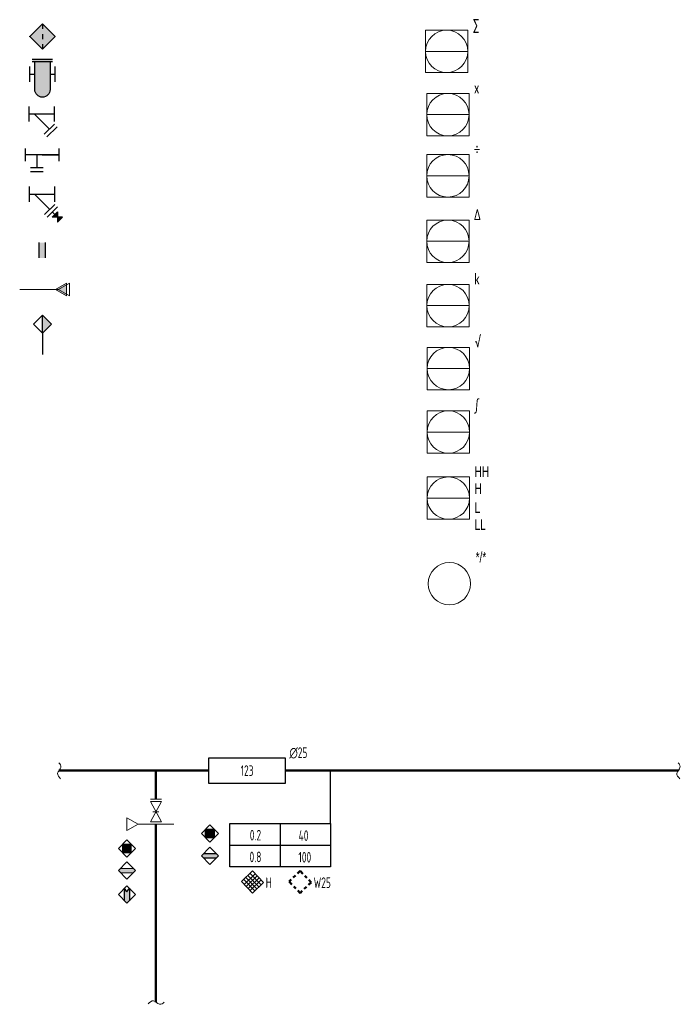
# Paper-space layout 'Технология производства' of a CAD drawing. Header units: millimetres. Extents: x -55 to 5243, y -1379 to 1818.
# Tile 2 of 7: x 591 to 747, y 11 to 243. Entities that reach past the tile are written whole.
import ezdxf
from ezdxf.enums import TextEntityAlignment as Align

# ---------------------------------------------------------------- set-up
doc = ezdxf.new("R2010")
doc.units = ezdxf.units.MM
doc.linetypes.add('ГОСТ 2.303 6', pattern=[12, 8, -1.5, 1, -1.5])
for name, color, linetype, lineweight in [('0.25', 18, 'Continuous', 25), ('text-2.5', 235, 'Continuous', 20), ('КИП', 5, 'Continuous', 20), ('Прибор КИП', 1, 'Continuous', 20), ('ТО_Основной', 7, 'Continuous', 20)]:
    doc.layers.add(name, color=color, linetype=linetype, lineweight=lineweight)
doc.layers.add('СПДС_ТРУБОПРОВОДЫ И ОБОРУДОВАНИЕ', color=7, linetype='Continuous', true_color=0x0099ff)
doc.styles.add('25', font='wwcade.shx', dxfattribs={"width": 0.7, "height": 2.5})
doc.styles.add('Caibri', font='calibri.ttf', dxfattribs={"width": 0.7, "height": 2.5})
doc.styles.add('ГОСТ 2.304', font='CS_Gost2304.shx', dxfattribs={"width": 0.8})

# ---------------------------------------------------------------- blocks, each defined once
blk = doc.blocks.new('клиновая задвижка фл.')
at = {"color": 7}
for p, q in [((-2.95, -1.31), (-2.95, 1.31)), ((2.4, 1.31), (-2.4, -1.31)), ((-2.4, -1.31), (-2.4, 1.31)), ((-2.4, 1.31), (2.4, -1.31)), ((0, -0.71), (0, 0.71)), ((2.4, -1.31), (2.4, 1.31)), ((2.98, -1.31), (2.98, 1.31))]:
    blk.add_line(p, q, dxfattribs=at)
blk = doc.blocks.new('изменение номера линии')
at = {"layer": 'ТО_Основной', "ltscale": 0.2}
blk.add_line((0, 2.61), (0, -5.85), dxfattribs=at)
blk.add_lwpolyline([(0, -5.85), (-1.51, -8.46), (1.51, -8.46)], close=True, dxfattribs=at)
blk = doc.blocks.new('*U218')
for p, q in [((-4.82, 5), (4.82, 5)), ((-5, 0), (5, 0)), ((-4.82, -5), (4.82, -5))]:
    blk.add_line(p, q)
at = {"color": 0}
for p, q in [((-4.82, 5), (4.82, 5)), ((-4.82, -5), (4.82, -5))]:
    blk.add_line(p, q, dxfattribs=at)
blk.add_lwpolyline([(-5, -5), (5, -5), (5, 5), (-5, 5)], close=True)
blk.add_circle((0, 0), 5)
at = {"layer": 'text-2.5', "style": '25', "width": 0.7}
for tag, p, flags in [('HH2', (6.2, 13), 8), ('HH1', (6.2, 9), 8), ('H2', (6.2, 5), 8), ('H1', (6.2, 1), 8), ('FAILMODE', (-5.62, -8.2), 9)]:
    blk.add_attdef(tag, p, '', height=2.5, dxfattribs=dict(at, flags=flags))
at = {"layer": 'text-2.5', "style": '25', "width": 0.7, "flags": 8}
for tag, p in [('FUNCTION', (-0.03, 1.79)), ('TAG', (0, -2.04))]:
    blk.add_attdef(tag, text='', height=2.5, dxfattribs=at).set_placement(p, align=Align.MIDDLE_CENTER)
for tag, p in [('L1', (6.2, -1)), ('L2', (6.2, -5)), ('LL1', (6.2, -9)), ('LL2', (6.2, -13))]:
    blk.add_attdef(tag, text='', height=2.5, dxfattribs=at).set_placement(p, align=Align.TOP_LEFT)
blk = doc.blocks.new('*U216')
blk.add_circle((0, 0), 5)
at = {"layer": 'text-2.5', "style": '25', "width": 0.7}
for tag, p, flags in [('HH2', (6.2, 13), 8), ('HH1', (6.2, 9), 8), ('H2', (6.2, 5), 8), ('H1', (6.2, 1), 8), ('FAILMODE', (-5.62, -8.2), 9)]:
    blk.add_attdef(tag, p, '', height=2.5, dxfattribs=dict(at, flags=flags))
at = {"layer": 'text-2.5', "style": '25', "width": 0.7, "flags": 8}
for tag, p in [('NOTE', (-7, 7.5)), ('L1', (6.2, -1)), ('L2', (6.2, -5)), ('LL1', (6.2, -9)), ('LL2', (6.2, -13))]:
    blk.add_attdef(tag, text='', height=2.5, dxfattribs=at).set_placement(p, align=Align.TOP_LEFT)
for tag, p in [('FUNCTION', (-0.03, 1.79)), ('TAG', (0, -2.04))]:
    blk.add_attdef(tag, text='', height=2.5, dxfattribs=at).set_placement(p, align=Align.MIDDLE_CENTER)
blk = doc.blocks.new('*U219')
for p, q in [((-4.82, 5), (4.82, 5)), ((-5, 0), (5, 0)), ((-4.82, -5), (4.82, -5))]:
    blk.add_line(p, q)
at = {"color": 0}
for p, q in [((-4.82, 5), (4.82, 5)), ((-4.82, -5), (4.82, -5))]:
    blk.add_line(p, q, dxfattribs=at)
blk.add_lwpolyline([(-5, -5), (5, -5), (5, 5), (-5, 5)], close=True)
blk.add_circle((0, 0), 5)
at = {"layer": 'text-2.5', "style": '25', "width": 0.7}
for tag, p, flags in [('HH2', (6.2, 13), 8), ('HH1', (6.2, 9), 8), ('H2', (6.2, 5), 8), ('H1', (6.2, 1), 8), ('FAILMODE', (-5.62, -8.2), 9)]:
    blk.add_attdef(tag, p, '', height=2.5, dxfattribs=dict(at, flags=flags))
at = {"layer": 'text-2.5', "style": '25', "width": 0.7, "flags": 8}
for tag, p in [('FUNCTION', (-0.03, 1.79)), ('TAG', (0, -2.04))]:
    blk.add_attdef(tag, text='', height=2.5, dxfattribs=at).set_placement(p, align=Align.MIDDLE_CENTER)
for tag, p in [('L1', (6.2, -1)), ('L2', (6.2, -5)), ('LL1', (6.2, -9)), ('LL2', (6.2, -13))]:
    blk.add_attdef(tag, text='', height=2.5, dxfattribs=at).set_placement(p, align=Align.TOP_LEFT)
blk = doc.blocks.new('*U220')
for p, q in [((-4.82, 5), (4.82, 5)), ((-5, 0), (5, 0)), ((-4.82, -5), (4.82, -5))]:
    blk.add_line(p, q)
at = {"color": 0}
for p, q in [((-4.82, 5), (4.82, 5)), ((-4.82, -5), (4.82, -5))]:
    blk.add_line(p, q, dxfattribs=at)
blk.add_lwpolyline([(-5, -5), (5, -5), (5, 5), (-5, 5)], close=True)
blk.add_circle((0, 0), 5)
at = {"layer": 'text-2.5', "style": '25', "width": 0.7}
for tag, p, flags in [('HH2', (6.2, 13), 8), ('HH1', (6.2, 9), 8), ('H2', (6.2, 5), 8), ('H1', (6.2, 1), 8), ('FAILMODE', (-5.62, -8.2), 9)]:
    blk.add_attdef(tag, p, '', height=2.5, dxfattribs=dict(at, flags=flags))
at = {"layer": 'text-2.5', "style": '25', "width": 0.7, "flags": 8}
for tag, p in [('FUNCTION', (-0.03, 1.79)), ('TAG', (0, -2.04))]:
    blk.add_attdef(tag, text='', height=2.5, dxfattribs=at).set_placement(p, align=Align.MIDDLE_CENTER)
for tag, p in [('L1', (6.2, -1)), ('L2', (6.2, -5)), ('LL1', (6.2, -9)), ('LL2', (6.2, -13))]:
    blk.add_attdef(tag, text='', height=2.5, dxfattribs=at).set_placement(p, align=Align.TOP_LEFT)
blk = doc.blocks.new('*U221')
for p, q in [((-4.82, 5), (4.82, 5)), ((-5, 0), (5, 0)), ((-4.82, -5), (4.82, -5))]:
    blk.add_line(p, q)
at = {"color": 0}
for p, q in [((-4.82, 5), (4.82, 5)), ((-4.82, -5), (4.82, -5))]:
    blk.add_line(p, q, dxfattribs=at)
blk.add_lwpolyline([(-5, -5), (5, -5), (5, 5), (-5, 5)], close=True)
blk.add_circle((0, 0), 5)
at = {"layer": 'text-2.5', "style": '25', "width": 0.7}
for tag, p, flags in [('HH2', (6.2, 13), 8), ('HH1', (6.2, 9), 8), ('H2', (6.2, 5), 8), ('H1', (6.2, 1), 8), ('FAILMODE', (-5.62, -8.2), 9)]:
    blk.add_attdef(tag, p, '', height=2.5, dxfattribs=dict(at, flags=flags))
at = {"layer": 'text-2.5', "style": '25', "width": 0.7, "flags": 8}
for tag, p in [('FUNCTION', (-0.03, 1.79)), ('TAG', (0, -2.04))]:
    blk.add_attdef(tag, text='', height=2.5, dxfattribs=at).set_placement(p, align=Align.MIDDLE_CENTER)
for tag, p in [('L1', (6.2, -1)), ('L2', (6.2, -5)), ('LL1', (6.2, -9)), ('LL2', (6.2, -13))]:
    blk.add_attdef(tag, text='', height=2.5, dxfattribs=at).set_placement(p, align=Align.TOP_LEFT)
blk = doc.blocks.new('*U222')
for p, q in [((-4.82, 5), (4.82, 5)), ((-5, 0), (5, 0)), ((-4.82, -5), (4.82, -5))]:
    blk.add_line(p, q)
at = {"color": 0}
for p, q in [((-4.82, 5), (4.82, 5)), ((-4.82, -5), (4.82, -5))]:
    blk.add_line(p, q, dxfattribs=at)
blk.add_lwpolyline([(-5, -5), (5, -5), (5, 5), (-5, 5)], close=True)
blk.add_circle((0, 0), 5)
at = {"layer": 'text-2.5', "style": '25', "width": 0.7}
for tag, p, flags in [('HH2', (6.2, 13), 8), ('HH1', (6.2, 9), 8), ('H2', (6.2, 5), 8), ('H1', (6.2, 1), 8), ('FAILMODE', (-5.62, -8.2), 9)]:
    blk.add_attdef(tag, p, '', height=2.5, dxfattribs=dict(at, flags=flags))
at = {"layer": 'text-2.5', "style": '25', "width": 0.7, "flags": 8}
for tag, p in [('FUNCTION', (-0.03, 1.79)), ('TAG', (0, -2.04))]:
    blk.add_attdef(tag, text='', height=2.5, dxfattribs=at).set_placement(p, align=Align.MIDDLE_CENTER)
for tag, p in [('L1', (6.2, -1)), ('L2', (6.2, -5)), ('LL1', (6.2, -9)), ('LL2', (6.2, -13))]:
    blk.add_attdef(tag, text='', height=2.5, dxfattribs=at).set_placement(p, align=Align.TOP_LEFT)
blk = doc.blocks.new('*U223')
for p, q in [((-4.82, 5), (4.82, 5)), ((-5, 0), (5, 0)), ((-4.82, -5), (4.82, -5))]:
    blk.add_line(p, q)
at = {"color": 0}
for p, q in [((-4.82, 5), (4.82, 5)), ((-4.82, -5), (4.82, -5))]:
    blk.add_line(p, q, dxfattribs=at)
blk.add_lwpolyline([(-5, -5), (5, -5), (5, 5), (-5, 5)], close=True)
blk.add_circle((0, 0), 5)
at = {"layer": 'text-2.5', "style": '25', "width": 0.7}
for tag, p, flags in [('HH2', (6.2, 13), 8), ('HH1', (6.2, 9), 8), ('H2', (6.2, 5), 8), ('H1', (6.2, 1), 8), ('FAILMODE', (-5.62, -8.2), 9)]:
    blk.add_attdef(tag, p, '', height=2.5, dxfattribs=dict(at, flags=flags))
at = {"layer": 'text-2.5', "style": '25', "width": 0.7, "flags": 8}
for tag, p in [('FUNCTION', (-0.03, 1.79)), ('TAG', (0, -2.04))]:
    blk.add_attdef(tag, text='', height=2.5, dxfattribs=at).set_placement(p, align=Align.MIDDLE_CENTER)
for tag, p in [('L1', (6.2, -1)), ('L2', (6.2, -5)), ('LL1', (6.2, -9)), ('LL2', (6.2, -13))]:
    blk.add_attdef(tag, text='', height=2.5, dxfattribs=at).set_placement(p, align=Align.TOP_LEFT)
blk = doc.blocks.new('*U224')
for p, q in [((-4.82, 5), (4.82, 5)), ((-5, 0), (5, 0)), ((-4.82, -5), (4.82, -5))]:
    blk.add_line(p, q)
at = {"color": 0}
for p, q in [((-4.82, 5), (4.82, 5)), ((-4.82, -5), (4.82, -5))]:
    blk.add_line(p, q, dxfattribs=at)
blk.add_lwpolyline([(-5, -5), (5, -5), (5, 5), (-5, 5)], close=True)
blk.add_circle((0, 0), 5)
at = {"layer": 'text-2.5', "style": '25', "width": 0.7}
for tag, p, flags in [('HH2', (6.2, 13), 8), ('HH1', (6.2, 9), 8), ('H2', (6.2, 5), 8), ('H1', (6.2, 1), 8), ('FAILMODE', (-5.62, -8.2), 9)]:
    blk.add_attdef(tag, p, '', height=2.5, dxfattribs=dict(at, flags=flags))
at = {"layer": 'text-2.5', "style": '25', "width": 0.7, "flags": 8}
for tag, p in [('FUNCTION', (-0.03, 1.79)), ('TAG', (0, -2.04))]:
    blk.add_attdef(tag, text='', height=2.5, dxfattribs=at).set_placement(p, align=Align.MIDDLE_CENTER)
for tag, p in [('L1', (6.2, -1)), ('L2', (6.2, -5)), ('LL1', (6.2, -9)), ('LL2', (6.2, -13))]:
    blk.add_attdef(tag, text='', height=2.5, dxfattribs=at).set_placement(p, align=Align.TOP_LEFT)
blk = doc.blocks.new('*U225')
for p, q in [((-4.82, 5), (4.82, 5)), ((-5, 0), (5, 0)), ((-4.82, -5), (4.82, -5))]:
    blk.add_line(p, q)
at = {"color": 0}
for p, q in [((-4.82, 5), (4.82, 5)), ((-4.82, -5), (4.82, -5))]:
    blk.add_line(p, q, dxfattribs=at)
blk.add_lwpolyline([(-5, -5), (5, -5), (5, 5), (-5, 5)], close=True)
blk.add_circle((0, 0), 5)
at = {"layer": 'text-2.5', "style": '25', "width": 0.7}
for tag, p, flags in [('HH2', (6.2, 13), 8), ('HH1', (6.2, 9), 8), ('H2', (6.2, 5), 8), ('H1', (6.2, 1), 8), ('FAILMODE', (-5.62, -8.2), 9)]:
    blk.add_attdef(tag, p, '', height=2.5, dxfattribs=dict(at, flags=flags))
at = {"layer": 'text-2.5', "style": '25', "width": 0.7, "flags": 8}
for tag, p in [('FUNCTION', (-0.03, 1.79)), ('TAG', (0, -2.04))]:
    blk.add_attdef(tag, text='', height=2.5, dxfattribs=at).set_placement(p, align=Align.MIDDLE_CENTER)
for tag, p in [('L1', (6.2, -1)), ('L2', (6.2, -5)), ('LL1', (6.2, -9)), ('LL2', (6.2, -13))]:
    blk.add_attdef(tag, text='', height=2.5, dxfattribs=at).set_placement(p, align=Align.TOP_LEFT)
blk = doc.blocks.new('*U273')
h = blk.add_hatch(color=256)
h.dxf.hatch_style = 1
h.set_gradient(color1=(51, 51, 51), color2=(0, 0, 0), one_color=1)
h.paths.add_polyline_path([(0, 9.24), (2.12, 7.12), (0, 5)])
h = blk.add_hatch(color=256)
h.dxf.hatch_style = 1
h.set_gradient(color1=(51, 51, 51), color2=(0, 0, 0), one_color=1)
h.paths.add_polyline_path([(0, 9.24), (2.12, 7.12), (0, 5)])
for p, q in [((-2.12, 7.12), (0, 9.24)), ((-2.12, 7.12), (0, 9.24)), ((0, 5), (-2.12, 7.12)), ((0, 5), (-2.12, 7.12)), ((0, 9.24), (2.12, 7.12)), ((0, 5), (0, 9.24)), ((0, 9.24), (2.12, 7.12)), ((0, 5), (0, 9.24)), ((2.12, 7.12), (0, 5)), ((2.12, 7.12), (0, 5)), ((0, 5), (0, 0))]:
    blk.add_line(p, q)
blk = doc.blocks.new('Из_буфера14139')
at = {"layer": 'СПДС_ТРУБОПРОВОДЫ И ОБОРУДОВАНИЕ', "linetype": 'ГОСТ 2.303 6', "lineweight": 25}
for p, q in [((-2.600964, -2.516837), (0, 0)), ((0, 0), (2.600965, -2.687905)), ((-2.077221, -2.014092), (0.523744, -4.701997)), ((-1.975133, -3.163587), (0.625832, -0.646751)), ((-1.589281, -1.541934), (1.011684, -4.22984)), ((-1.502975, -3.651528), (1.09799, -1.134691)), ((-1.101341, -1.069777), (1.499624, -3.757682)), ((-1.030818, -4.139468), (1.570147, -1.622631)), ((-0.613401, -0.597619), (1.987564, -3.285524)), ((-0.55866, -4.627408), (2.042305, -2.110571)), ((0, -5.204742), (-2.600964, -2.516837)), ((2.600965, -2.687905), (0, -5.204742))]:
    blk.add_line(p, q, dxfattribs=at)
blk = doc.blocks.new('Из_буфера14172')
at = {"layer": 'СПДС_ТРУБОПРОВОДЫ И ОБОРУДОВАНИЕ', "linetype": 'Continuous', "lineweight": 50}
for p, q in [((-0.615429, -0.595523), (0, 0)), ((-0.002028, 0.002096), (0.623804, -0.644655)), ((-2.602993, -2.514742), (-2.081277, -2.0099)), ((-1.591309, -1.539838), (-1.103369, -1.063623)), ((1.095962, -1.132595), (1.568119, -1.620535)), ((2.040277, -2.108475), (2.600965, -2.687904)), ((-2.602993, -2.514742), (-1.97716, -3.161492)), ((-1.505002, -3.649432), (-1.032845, -4.137372)), ((-0.560687, -4.625312), (0, -5.204741)), ((1.009655, -4.227743), (1.497596, -3.755586)), ((1.985535, -3.283428), (2.600965, -2.687904)), ((-0.002029, -5.202647), (0.519688, -4.697805))]:
    blk.add_line(p, q, dxfattribs=at)

psp = doc.layouts.new('Технология производства')

# ---------------------------------------------------------------- hatches: boundary and pattern name
at = {"true_color": 0xfefefe}
h = psp.add_hatch(color=7, dxfattribs=at)
h.dxf.hatch_style = 1
h.paths.add_polyline_path([(596.27, 242.51), (599.27, 239.51), (596.27, 236.51), (593.27, 239.51)])
h = psp.add_hatch(color=7, dxfattribs=at)
h.dxf.hatch_style = 1
h.paths.add_polyline_path([(593.89, 234.21), (598.69, 234.21), (598.69, 233.61), (593.89, 233.61)])
h = psp.add_hatch(color=7, dxfattribs=at)
h.dxf.hatch_style = 1
edge = h.paths.add_edge_path()
edge.add_line((594.49, 227.01), (594.49, 233.61))
edge.add_line((594.49, 233.61), (598.09, 233.61))
edge.add_line((598.09, 233.61), (598.09, 227.01))
edge.add_arc((596.29, 227.01), 1.8, 180, 360, ccw=False)
h = psp.add_hatch(color=7, dxfattribs=at)
h.dxf.hatch_style = 1
h.paths.add_polyline_path([(598.6, 196.9), (599.8, 198.1), (599.8, 196.9)])
h.paths.add_polyline_path([(601, 196.9), (599.8, 196.9), (599.8, 195.7)])
h = psp.add_hatch(color=7, dxfattribs=at)
h.dxf.hatch_style = 1
h.paths.add_polyline_path([(595.53, 187.26), (595.53, 190.86), (597.03, 190.86), (597.03, 187.26)])
h = psp.add_hatch(color=7, dxfattribs=at)
h.dxf.hatch_style = 1
h.paths.add_polyline_path([(599.38, 179.81), (601.99, 178.3), (601.99, 181.32)])
at = {"layer": 'КИП', "lineweight": 25, "ltscale": 0.2}
h = psp.add_hatch(color=256, dxfattribs=at)
h.dxf.hatch_style = 1
h.paths.add_polyline_path([(616.8, 38.44), (616.8, 35.52), (616.23, 34.94), (615.65, 35.52), (615.65, 38.44), (616.23, 37.62)])
at = {"layer": 'СПДС_ТРУБОПРОВОДЫ И ОБОРУДОВАНИЕ', "linetype": 'Continuous', "lineweight": 50}
psp.add_hatch(color=256, dxfattribs=at).paths.add_polyline_path([(637.84, 46.13), (637.32, 45.62), (634.29, 45.62), (633.77, 46.13), (634.29, 46.65), (637.32, 46.65)], flags=0)
at = {"layer": 'ТО_Основной', "ltscale": 0.2}
h = psp.add_hatch(color=256, dxfattribs=at)
h.dxf.hatch_style = 1
h.paths.add_polyline_path([(617.25, 48.87), (617.25, 46.83), (615.21, 46.83), (615.21, 48.87)])
h = psp.add_hatch(color=256, dxfattribs=at)
h.dxf.hatch_style = 1
h.paths.add_polyline_path([(618.27, 42.63), (617.75, 42.11), (614.71, 42.11), (614.19, 42.63), (614.71, 43.15), (617.75, 43.15)])

# ---------------------------------------------------------------- linework, layer by layer
for p, q in [((593.27, 239.51), (596.27, 242.51)), ((596.27, 242.51), (599.27, 239.51)), ((593.27, 239.44), (593.27, 239.59)), ((596.27, 236.51), (593.27, 239.51)), ((599.27, 239.51), (596.27, 236.51)), ((599.27, 239.44), (599.27, 239.59)), ((593.89, 234.21), (598.69, 234.21)), ((593.89, 233.61), (598.69, 233.61)), ((593.29, 230.61), (594.49, 230.61)), ((598.09, 230.61), (599.29, 230.61)), ((596.29, 225.21), (596.29, 225.21)), ((593.13, 221.24), (599.13, 221.24)), ((593.2, 202.3), (599.2, 202.3)), ((598.6, 196.9), (599.8, 198.1)), ((598.6, 198.1), (599.2, 197.5)), ((599.8, 198.1), (599.8, 195.7)), ((601, 196.9), (598.6, 196.9)), ((599.8, 195.7), (601, 196.9)), ((595.53, 187.26), (595.53, 190.86)), ((597.03, 187.26), (597.03, 190.86))]:
    psp.add_line(p, q)
at = {"color": 5}
for p, q in [((596.27, 242.51), (596.27, 241.31)), ((596.27, 240.11), (596.27, 238.91)), ((596.27, 237.71), (596.27, 236.51))]:
    psp.add_line(p, q, dxfattribs=at)
psp.add_lwpolyline([(598.09, 233.61), (598.09, 227.01, -0.414214), (596.29, 225.21, -0.414214), (594.49, 227.01), (594.49, 233.61)], format="xyb")
for points in [[(593.29, 228.81), (593.29, 232.41)], [(599.29, 228.81), (599.29, 232.41)], [(593.13, 219.44), (593.13, 223.04)], [(594.33, 221.24), (597.93, 217.64)], [(599.13, 219.44), (599.13, 223.04)], [(599.13, 218.84), (596.73, 216.44)], [(599.73, 218.24), (597.33, 215.84)], [(593.2, 200.5), (593.2, 204.1)], [(594.4, 202.3), (598, 198.7)], [(599.2, 200.5), (599.2, 204.1)], [(599.2, 199.9), (596.8, 197.5)], [(599.8, 199.3), (597.4, 196.9)]]:
    psp.add_lwpolyline(points)
at = {"layer": 'КИП', "lineweight": 50, "ltscale": 0.2}
for p, q in [((600.16, 66.22), (746.26, 66.22)), ((623.07, 66.22), (623.07, 59.5)), ((623.07, 53.57), (623.07, 11.6))]:
    psp.add_line(p, q, dxfattribs=at)
at = {"layer": 'КИП', "lineweight": 25, "ltscale": 0.2}
for p, q in [((615.65, 35.52), (615.65, 38.44)), ((616.23, 37.62), (615.65, 38.44)), ((616.23, 37.62), (616.8, 38.44)), ((616.8, 38.44), (616.8, 35.52))]:
    psp.add_line(p, q, dxfattribs=at)
at = {"layer": 'СПДС_ТРУБОПРОВОДЫ И ОБОРУДОВАНИЕ', "color": 7, "linetype": 'Continuous', "lineweight": -3}
for p, q in [((592.22, 213.08), (592.21, 210.08)), ((593.72, 211.58), (592.21, 211.58)), ((596.21, 211.58), (593.72, 211.58)), ((594.96, 211.58), (594.96, 208.58)), ((596.21, 211.58), (594.96, 211.58)), ((598.71, 211.58), (596.21, 211.58)), ((596.21, 211.58), (598.71, 211.58)), ((600.21, 211.58), (598.71, 211.58)), ((598.71, 211.58), (600.21, 211.58)), ((600.21, 210.08), (600.22, 213.08)), ((593.46, 208.58), (596.46, 208.58)), ((596.46, 207.58), (593.46, 207.58))]:
    psp.add_line(p, q, dxfattribs=at)
at = {"layer": 'СПДС_ТРУБОПРОВОДЫ И ОБОРУДОВАНИЕ'}
psp.add_line((664.24, 53.77), (664.24, 66.22), dxfattribs=at)
at = {"layer": 'СПДС_ТРУБОПРОВОДЫ И ОБОРУДОВАНИЕ', "linetype": 'Continuous', "lineweight": 25}
for p, q in [((640.46, 53.77), (664.24, 53.77)), ((640.46, 43.51), (640.46, 53.77)), ((652.35, 53.77), (652.35, 43.51)), ((664.24, 53.77), (664.24, 43.51)), ((640.46, 48.64), (664.24, 48.64)), ((664.24, 43.51), (640.46, 43.51))]:
    psp.add_line(p, q, dxfattribs=at)
at = {"layer": 'СПДС_ТРУБОПРОВОДЫ И ОБОРУДОВАНИЕ', "linetype": 'ГОСТ 2.303 6', "lineweight": 25}
for p, q in [((634.29, 46.65), (637.32, 46.65)), ((640.46, 43.51), (640.46, 46.51)), ((635.8, 44.1), (633.77, 46.13)), ((634.29, 45.62), (637.32, 45.62)), ((637.84, 46.13), (635.8, 44.1))]:
    psp.add_line(p, q, dxfattribs=at)
at = {"layer": 'ТО_Основной', "ltscale": 0.2}
for p, q in [((590.92, 179.81), (599.38, 179.81)), ((614.19, 47.85), (616.23, 49.89)), ((615.21, 48.87), (617.25, 48.87)), ((615.21, 46.83), (615.21, 48.87)), ((616.23, 49.89), (618.27, 47.85)), ((617.25, 48.87), (617.25, 46.83)), ((616.23, 45.81), (614.19, 47.85)), ((617.25, 46.83), (615.21, 46.83)), ((618.27, 47.85), (616.23, 45.81)), ((614.19, 42.63), (616.23, 44.67)), ((616.23, 44.67), (618.27, 42.63)), ((616.23, 40.59), (614.19, 42.63)), ((614.71, 43.15), (617.75, 43.15)), ((614.71, 42.11), (617.75, 42.11)), ((618.27, 42.63), (616.23, 40.59)), ((614.19, 36.98), (616.23, 39.02)), ((616.23, 39.02), (618.27, 36.98)), ((616.23, 34.94), (614.19, 36.98)), ((618.27, 36.98), (616.23, 34.94))]:
    psp.add_line(p, q, dxfattribs=at)
psp.add_lwpolyline([(599.38, 179.81), (601.99, 178.3), (601.99, 181.32)], close=True, dxfattribs=at)
for points in [[(600.16, 68.06), (600.47, 67.84), (600.93, 66.74), (599.36, 65.73), (600.18, 64.6), (600.58, 64.32)], [(746.26, 68.06), (746.57, 67.84), (747.03, 66.74), (745.46, 65.73), (746.28, 64.6), (746.69, 64.32)], [(624.97, 11.56), (624.74, 11.25), (623.65, 10.79), (622.64, 12.36), (621.51, 11.54), (621.23, 11.14)]]:
    psp.add_open_spline(points, degree=3, knots=[0, 0, 0, 0, 1.154171, 2.745518, 4.213676, 4.213676, 4.213676, 4.213676], dxfattribs=at)

# ---------------------------------------------------------------- block references
at = {"layer": '0.25', "transparency": 16777216}
psp.add_blockref('*U273', (596.28, 164.48), dxfattribs=at)
at = {"layer": 'Прибор КИП'}
ref = psp.add_blockref('*U219', (691.65, 236.02), dxfattribs=at)
ref.add_attrib('H2', '∑', (697.85, 241.02), dxfattribs={"layer": 'text-2.5', "height": 2.5, "style": 'Caibri', "width": 0.7})
ref = psp.add_blockref('*U220', (691.94, 221.08), dxfattribs=at)
ref.add_attrib('H2', 'x', (698.14, 226.08), dxfattribs={"layer": 'text-2.5', "height": 2.5, "style": 'Caibri', "width": 0.7})
ref = psp.add_blockref('*U221', (691.94, 206.64), dxfattribs=at)
ref.add_attrib('H2', '÷', (698.14, 211.64), dxfattribs={"layer": 'text-2.5', "height": 2.5, "style": 'Caibri', "width": 0.7})
ref = psp.add_blockref('*U222', (691.94, 191.19), dxfattribs=at)
ref.add_attrib('H2', '∆', (698.14, 196.19), dxfattribs={"layer": 'text-2.5', "height": 2.5, "style": 'Caibri', "width": 0.7})
ref = psp.add_blockref('*U223', (691.98, 176), dxfattribs=at)
ref.add_attrib('H2', 'k', (698.18, 181), dxfattribs={"layer": 'text-2.5', "height": 2.5, "style": 'Caibri', "width": 0.7})
ref = psp.add_blockref('*U224', (692.06, 161.14), dxfattribs=at)
ref.add_attrib('H2', '√', (698.26, 166.14), dxfattribs={"layer": 'text-2.5', "height": 2.5, "style": 'Caibri', "width": 0.7})
ref = psp.add_blockref('*U225', (692.06, 146.15), dxfattribs=at)
ref.add_attrib('H2', '∫', (698.26, 151.15), dxfattribs={"layer": 'text-2.5', "height": 2.5, "style": 'Caibri', "width": 0.7})
ref = psp.add_blockref('*U218', (692.06, 130.56), dxfattribs=at)
ref.add_attrib('H1', 'H', (698.26, 131.56), dxfattribs={"layer": 'text-2.5', "height": 2.5, "style": '25', "width": 0.7})
ref.add_attrib('H2', 'HH', (698.26, 135.56), dxfattribs={"layer": 'text-2.5', "height": 2.5, "style": '25', "width": 0.7})
ref.add_attrib('L1', 'L', dxfattribs={"layer": 'text-2.5', "height": 2.5, "style": '25', "width": 0.7}).set_placement((698.26, 129.56), align=Align.TOP_LEFT)
ref.add_attrib('L2', 'LL', dxfattribs={"layer": 'text-2.5', "height": 2.5, "style": '25', "width": 0.7}).set_placement((698.26, 125.56), align=Align.TOP_LEFT)
ref = psp.add_blockref('*U216', (692.3, 110.35), dxfattribs=at)
ref.add_attrib('H2', '*/*', (698.5, 115.35), dxfattribs={"layer": 'text-2.5', "height": 2.5, "style": '25', "width": 0.7})
at = {"layer": 'СПДС_ТРУБОПРОВОДЫ И ОБОРУДОВАНИЕ', "transparency": 16777216}
for name, p in [('Из_буфера14139', (645.87, 42.53)), ('Из_буфера14172', (657.06, 42.53))]:
    psp.add_blockref(name, p, dxfattribs=at)
at = {"layer": 'ТО_Основной', "ltscale": 0.2, "rotation": 90}
psp.add_blockref('изменение номера линии', (594.23, 179.78), dxfattribs=at)
at = {"layer": 'ТО_Основной', "ltscale": 0.2, "transparency": 16777216}
for name, p, rotation in [('клиновая задвижка фл.', (623.07, 56.52), 90), ('изменение номера линии', (624.69, 53.57), 270)]:
    psp.add_blockref(name, p, dxfattribs=dict(at, rotation=rotation))

# ---------------------------------------------------------------- texts
at = {"layer": 'СПДС_ТРУБОПРОВОДЫ И ОБОРУДОВАНИЕ', "style": 'ГОСТ 2.304', "width": 0.8}
for s, p in [('∅25', (654.56, 69.22)), ('H', (648.96, 38.52)), ('W25', (660.26, 38.52))]:
    psp.add_text(s, height=2.5, dxfattribs=at).set_placement(p)
for s, p in [('0.2', (646.54, 49.73)), ('40', (657.88, 49.63)), ('0.8', (646.54, 44.6)), ('100', (658.18, 44.53))]:
    psp.add_text(s, height=2.5, dxfattribs=at).set_placement(p, align=Align.CENTER)

# ---------------------------------------------------------------- wipeouts: each hides what was drawn before it
at = {"color": 7, "true_color": 0xffffff}
psp.add_wipeout([(633.77, 51.36), (635.8, 49.32), (637.84, 51.36), (635.8, 53.39)], dxfattribs=at).dxf.layer = 'СПДС_ТРУБОПРОВОДЫ И ОБОРУДОВАНИЕ'

# ---------------------------------------------------------------- next in the draw order: hatches: boundary and pattern name
at = {"layer": 'СПДС_ТРУБОПРОВОДЫ И ОБОРУДОВАНИЕ', "linetype": 'Continuous', "lineweight": 50}
psp.add_hatch(color=256, dxfattribs=at).paths.add_polyline_path([(636.82, 52.37), (636.82, 50.34), (634.79, 50.34), (634.79, 52.37)], flags=0)

# ---------------------------------------------------------------- next in the draw order: linework, layer by layer
at = {"layer": 'СПДС_ТРУБОПРОВОДЫ И ОБОРУДОВАНИЕ', "linetype": 'ГОСТ 2.303 6', "lineweight": 25}
for p, q in [((633.77, 51.36), (635.8, 53.39)), ((635.8, 49.32), (633.77, 51.36)), ((634.79, 52.37), (636.82, 52.37)), ((634.79, 50.34), (634.79, 52.37)), ((635.8, 53.39), (637.84, 51.36)), ((637.84, 51.36), (635.8, 49.32)), ((636.82, 52.37), (636.82, 50.34)), ((636.82, 50.34), (634.79, 50.34)), ((633.77, 46.13), (635.8, 48.17)), ((635.8, 48.17), (637.84, 46.13))]:
    psp.add_line(p, q, dxfattribs=at)

# ---------------------------------------------------------------- next in the draw order: wipeouts: each hides what was drawn before it
at = {"color": 7, "true_color": 0xffffff}
psp.add_wipeout([(635.56, 69.22), (635.56, 63.22), (653.56, 63.22), (653.56, 69.22)], dxfattribs=at).dxf.layer = 'СПДС_ТРУБОПРОВОДЫ И ОБОРУДОВАНИЕ'

# ---------------------------------------------------------------- next in the draw order: linework, layer by layer
at = {"layer": 'СПДС_ТРУБОПРОВОДЫ И ОБОРУДОВАНИЕ', "linetype": 'Continuous', "lineweight": 25}
for p, q in [((635.56, 69.22), (653.56, 69.22)), ((635.56, 63.22), (635.56, 69.22)), ((653.56, 69.22), (653.56, 63.22)), ((653.56, 63.22), (635.56, 63.22))]:
    psp.add_line(p, q, dxfattribs=at)

# ---------------------------------------------------------------- next in the draw order: texts
at = {"layer": 'СПДС_ТРУБОПРОВОДЫ И ОБОРУДОВАНИЕ', "style": 'ГОСТ 2.304', "width": 0.8}
psp.add_text('123', height=2.5, dxfattribs=at).set_placement((644.56, 66.22), align=Align.MIDDLE_CENTER)

doc.saveas('drawing.dxf')
